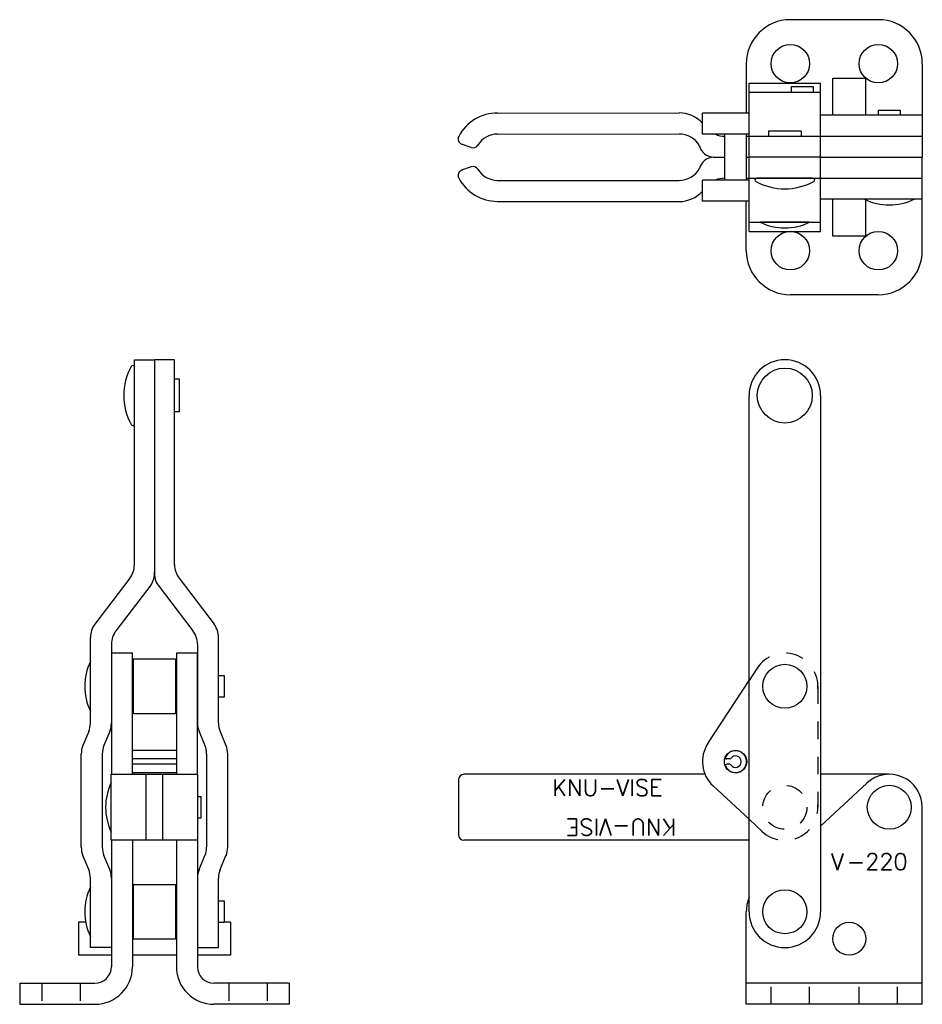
# Model space of a CAD drawing. Extents: x 7.65 to 12.78, y 5.29 to 10.88.
import ezdxf

# ---------------------------------------------------------------- set-up
doc = ezdxf.new("R2010")
doc.units = 0
doc.header["$LTSCALE"] = 0.25
doc.header["$MEASUREMENT"] = 0
doc.linetypes.add('HIDDEN2', pattern=[0.1875, 0.125, -0.0625])
doc.layers.get('0').update_dxf_attribs({"linetype": 'CONTINUOUS'})
for name, color, linetype in [('BASE', 6, 'CONTINUOUS'), ('DETAIL', 4, 'CONTINUOUS'), ('HANDLE', 5, 'CONTINUOUS'), ('HIDDEN', 7, 'HIDDEN2'), ('LINK', 1, 'CONTINUOUS'), ('TBAR', 3, 'CONTINUOUS')]:
    doc.layers.add(name, color=color, linetype=linetype)
doc.styles.add('ROMANS', font='romans.shx')

msp = doc.modelspace()

# ---------------------------------------------------------------- linework, layer by layer
at = {"color": 7}
for p, q in [((12.2739, 10.5517), (12.4614, 10.5517)), ((12.2739, 10.3424), (12.2739, 10.5517)), ((12.4614, 10.3424), (12.4614, 10.5517)), ((12.04, 10.4728), (12.04, 10.5054)), ((12.04, 10.5054), (12.163, 10.5054)), ((12.163, 10.5054), (12.163, 10.4728)), ((12.5339, 10.3424), (12.5339, 10.3698)), ((12.5339, 10.3698), (12.6569, 10.3698)), ((12.6569, 10.3698), (12.6569, 10.3424)), ((12.0947, 10.2518), (11.9087, 10.2518)), ((11.9087, 10.2518), (11.9087, 10.2228)), ((12.0947, 10.2518), (12.0947, 10.2228)), ((11.6591, 10.2336), (11.6591, 9.9728)), ((11.7841, 9.9728), (11.7841, 10.2336)), ((12.1617, 9.9836), (11.8417, 9.9836)), ((12.2739, 9.6547), (12.2739, 9.864)), ((12.7359, 9.864), (12.4549, 9.864)), ((12.4614, 9.6547), (12.4614, 9.864)), ((12.1422, 9.7336), (11.8612, 9.7336)), ((12.4614, 9.6547), (12.2739, 9.6547)), ((8.3057, 8.5891), (8.3057, 8.9091)), ((8.5629, 8.8421), (8.5339, 8.8421)), ((8.5629, 8.6561), (8.5629, 8.8421)), ((8.5629, 8.6561), (8.5339, 8.6561)), ((8.0557, 6.9558), (8.0557, 7.2368)), ((8.7839, 7.1578), (8.8164, 7.1578)), ((8.8164, 7.1578), (8.8164, 7.0348)), ((8.8164, 7.0348), (8.7839, 7.0348)), ((8.5447, 6.7308), (8.2949, 6.7308)), ((8.5447, 6.6833), (8.2949, 6.6833)), ((11.6884, 6.6833), (11.6719, 6.6833)), ((8.5447, 6.6533), (8.2949, 6.6533)), ((8.2949, 6.6058), (8.5447, 6.6058)), ((11.6884, 6.6533), (11.6719, 6.6533)), ((8.1742, 6.2683), (8.1742, 6.5493)), ((8.6654, 6.4703), (8.6828, 6.4703)), ((8.6828, 6.4703), (8.6828, 6.3473)), ((8.6828, 6.3473), (8.6654, 6.3473)), ((8.0557, 5.6745), (8.0557, 5.9555)), ((8.7839, 5.8765), (8.8164, 5.8765)), ((8.8164, 5.8765), (8.8164, 5.7535)), ((7.9877, 5.7558), (7.9877, 5.5683)), ((8.0291, 5.7558), (7.9877, 5.7558)), ((8.8164, 5.7535), (8.7839, 5.7535)), ((8.8517, 5.7558), (8.8164, 5.7558)), ((8.8517, 5.7558), (8.8517, 5.5683)), ((8.1753, 5.5683), (7.9877, 5.5683)), ((8.5447, 5.5683), (8.2949, 5.5683)), ((8.8517, 5.5683), (8.6643, 5.5683))]:
    msp.add_line(p, q, dxfattribs=at)
for centre, radius in [((12.0016, 8.7488), 0.1562), ((12.0016, 7.0963), 0.125), ((11.7216, 6.6683), 0.0635), ((12.5954, 6.4088), 0.125), ((12.0016, 5.815), 0.125), ((12.3676, 5.662), 0.0938)]:
    msp.add_circle(centre, radius, dxfattribs=at)
for centre, radius, start, end in [((11.8417, 9.9736), 0.01, 90, 241.9275), ((12.0017, 10.2736), 0.35, 241.9275, 298.0725), ((12.1617, 9.9736), 0.01, 298.0725, 90), ((12.5954, 10.1564), 0.3244, 244.3386, 295.6614), ((12.0017, 10.026), 0.3244, 244.3386, 295.6614), ((8.5957, 8.7491), 0.35, 151.9275, 208.0725), ((8.2957, 8.9091), 0.01, 0, 151.9275), ((8.2957, 8.5891), 0.01, 208.0725, 0), ((8.3481, 7.0963), 0.3244, 154.3386, 205.6614), ((11.7216, 6.6683), 0.0625, 204.6543, 155.3457), ((11.6719, 6.6911), 0.00781, 155.3457, 270), ((11.6884, 6.6911), 0.00781, 270, 325.5358), ((11.7216, 6.6683), 0.0325, 214.4642, 145.5358), ((11.6719, 6.6455), 0.00781, 90, 204.6543), ((11.6884, 6.6455), 0.00781, 34.4642, 90), ((8.4666, 6.4088), 0.3244, 154.3386, 205.6614), ((8.3481, 5.815), 0.3244, 154.3386, 205.6614)]:
    msp.add_arc(centre, radius, start, end, dxfattribs=at)
at = {"layer": 'BASE', "color": 7}
for p, q in [((12.5329, 10.8847), (12.0329, 10.8847)), ((11.7829, 10.6347), (11.7829, 10.3532)), ((12.7829, 10.6347), (12.7829, 10.2228)), ((12.7829, 10.3424), (12.2047, 10.3424)), ((12.7829, 9.5718), (12.7829, 9.9836)), ((11.7829, 9.5718), (11.7829, 9.8532)), ((12.7829, 9.864), (12.2047, 9.864)), ((12.5329, 9.3218), (12.0329, 9.3218)), ((12.4678, 6.5462), (12.2047, 6.302)), ((12.7829, 5.2892), (12.7829, 6.4088)), ((8.1753, 6.2213), (8.1753, 5.5025)), ((8.2949, 6.2213), (8.2949, 5.5025)), ((8.5447, 6.2213), (8.5447, 5.5025)), ((8.6643, 6.2213), (8.6643, 5.5025)), ((11.7829, 5.2892), (11.7829, 5.815)), ((7.654, 5.4088), (8.0815, 5.4088)), ((7.654, 5.4088), (7.654, 5.2892)), ((9.1855, 5.4088), (8.758, 5.4088)), ((9.1855, 5.4088), (9.1855, 5.2892)), ((12.7829, 5.4088), (11.7829, 5.4088)), ((7.654, 5.2892), (8.0815, 5.2892)), ((9.1855, 5.2892), (8.758, 5.2892)), ((12.7829, 5.2892), (11.7829, 5.2892))]:
    msp.add_line(p, q, dxfattribs=at)
at = {"layer": 'BASE', "color": 7, "linetype": 'HIDDEN2'}
for p, q in [((7.779, 5.4088), (7.779, 5.2892)), ((7.9978, 5.4088), (7.9978, 5.2892)), ((8.8418, 5.4088), (8.8418, 5.2892)), ((9.0605, 5.4088), (9.0605, 5.2892)), ((11.9235, 5.2892), (11.9235, 5.4088)), ((12.1422, 5.2892), (12.1422, 5.4088)), ((12.4235, 5.2892), (12.4235, 5.4088)), ((12.6422, 5.2892), (12.6422, 5.4088))]:
    msp.add_line(p, q, dxfattribs=at)
at = {"layer": 'BASE', "color": 7}
for centre in [(12.0329, 10.6347), (12.5329, 10.6347), (12.0329, 9.5718), (12.5329, 9.5718)]:
    msp.add_circle(centre, 0.1094, dxfattribs=at)
for centre, radius, start, end in [((12.0329, 10.6347), 0.25, 90, 180), ((12.5329, 10.6347), 0.25, 360, 90), ((12.0329, 9.5718), 0.25, 180, 270), ((12.5329, 9.5718), 0.25, 270, 0), ((12.5954, 6.4088), 0.1875, 0, 132.8672), ((12.0016, 5.815), 0.2188, 158.2132, 180), ((8.0815, 5.5025), 0.0938, 270, 0), ((8.0815, 5.5025), 0.2134, 270, 0), ((8.758, 5.5025), 0.2134, 180, 270), ((8.758, 5.5025), 0.0938, 180, 270)]:
    msp.add_arc(centre, radius, start, end, dxfattribs=at)
at = {"layer": 'DETAIL', "color": 7}
for p, q in [((8.3002, 7.252), (8.5392, 7.252)), ((8.3002, 6.9405), (8.3002, 7.252)), ((8.5392, 7.252), (8.5392, 6.9405)), ((8.5392, 6.9405), (8.3002, 6.9405)), ((8.3002, 5.9708), (8.5392, 5.9708)), ((8.3002, 5.6593), (8.3002, 5.9708)), ((8.5392, 5.9708), (8.5392, 5.6593)), ((8.5392, 5.6593), (8.3002, 5.6593))]:
    msp.add_line(p, q, dxfattribs=at)
at = {"layer": 'HANDLE', "color": 7}
for p, q in [((11.7987, 10.5248), (12.2047, 10.5248)), ((11.7987, 9.6816), (11.7987, 10.5248)), ((12.2047, 9.6816), (12.2047, 10.5248)), ((11.7987, 10.4728), (12.2047, 10.4728)), ((11.7987, 10.2228), (12.2047, 10.2228)), ((12.2047, 10.1032), (11.7987, 10.1032)), ((11.7987, 9.9836), (12.2047, 9.9836)), ((11.7987, 9.7336), (12.2047, 9.7336)), ((11.7987, 9.6816), (12.2047, 9.6816)), ((8.3057, 7.7866), (8.3057, 8.9519)), ((8.3057, 8.9519), (8.4198, 8.9519)), ((8.5339, 8.9519), (8.4198, 8.9519)), ((8.4198, 8.9519), (8.4198, 7.7464)), ((8.4198, 8.9519), (8.4198, 7.7464)), ((8.5339, 7.7866), (8.5339, 8.9519)), ((11.7985, 5.815), (11.7985, 8.7488)), ((12.2047, 8.7488), (12.2047, 5.815)), ((8.2801, 7.7108), (8.0813, 7.4501)), ((8.3995, 7.6703), (8.2011, 7.4117)), ((8.4401, 7.6703), (8.6385, 7.4117)), ((8.5595, 7.7108), (8.7583, 7.4501)), ((8.0557, 6.8846), (8.0557, 7.3743)), ((8.1753, 7.3356), (8.1753, 6.8846)), ((8.6643, 7.3356), (8.6643, 6.8869)), ((8.7839, 6.8869), (8.7839, 7.3743)), ((8.0461, 6.8389), (8.0133, 6.76)), ((8.1657, 6.8389), (8.1329, 6.76)), ((8.6739, 6.8389), (8.7067, 6.76)), ((8.7935, 6.8389), (8.8263, 6.76)), ((8.0037, 6.1819), (8.0037, 6.7119)), ((8.1233, 6.7119), (8.1233, 6.1819)), ((8.7163, 6.7119), (8.7163, 6.1819)), ((8.8359, 6.1819), (8.8359, 6.7119)), ((8.0461, 6.055), (8.0133, 6.1339)), ((8.1657, 6.055), (8.1329, 6.1339)), ((8.6739, 6.055), (8.7067, 6.1339)), ((8.7935, 6.055), (8.8263, 6.1339)), ((8.0557, 5.6119), (8.0557, 6.0092)), ((8.7839, 5.6119), (8.7839, 6.0069)), ((8.1753, 5.6119), (8.0557, 5.6119)), ((8.6643, 5.6119), (8.7839, 5.6119))]:
    msp.add_line(p, q, dxfattribs=at)
for centre, radius, start, end in [((12.0016, 8.7488), 0.2031, 0, 180), ((8.1807, 7.7866), 0.125, 322.6719, 0), ((8.6589, 7.7866), 0.125, 180, 217.3281), ((8.2999, 7.7377), 0.1202, 325.932, 4.1654), ((8.5397, 7.7377), 0.1202, 175.8346, 214.068), ((8.1807, 7.3743), 0.125, 142.6719, 180), ((8.6589, 7.3743), 0.125, 0, 37.3281), ((8.3003, 7.3356), 0.125, 142.5121, 180), ((8.5393, 7.3356), 0.125, 0, 37.4879), ((7.9307, 6.8869), 0.125, 337.4127, 360), ((8.0503, 6.8869), 0.125, 337.4127, 360), ((8.7893, 6.8869), 0.125, 180, 202.5873), ((8.9089, 6.8869), 0.125, 180, 202.5873), ((8.1287, 6.7119), 0.125, 157.4127, 180), ((8.2483, 6.7119), 0.125, 157.4127, 180), ((8.5913, 6.7119), 0.125, 360, 22.5873), ((8.7109, 6.7119), 0.125, 360, 22.5873), ((8.1287, 6.1819), 0.125, 180, 202.5873), ((8.2483, 6.1819), 0.125, 180, 202.5873), ((8.5913, 6.1819), 0.125, 337.4127, 360), ((8.7109, 6.1819), 0.125, 337.4127, 360), ((7.9307, 6.0069), 0.125, 360, 22.5873), ((8.0503, 6.0069), 0.125, 0, 22.5873), ((8.7893, 6.0069), 0.125, 157.4127, 180), ((8.9089, 6.0069), 0.125, 157.4127, 180), ((12.0016, 5.815), 0.2031, 180, 0)]:
    msp.add_arc(centre, radius, start, end, dxfattribs=at)
at = {"layer": 'HIDDEN', "color": 7, "ltscale": 2}
msp.add_circle((12.0016, 6.4088), 0.125, dxfattribs=at)
at = {"layer": 'LINK', "color": 7}
for p, q in [((11.7986, 10.3532), (11.5336, 10.3532)), ((11.5336, 10.2336), (11.5336, 10.3532)), ((11.7986, 10.2336), (11.5336, 10.2336)), ((11.5336, 9.8532), (11.5336, 9.9728)), ((11.7986, 9.9728), (11.5336, 9.9728)), ((11.7986, 9.8532), (11.5336, 9.8532)), ((8.2949, 7.2838), (8.1753, 7.2838)), ((8.1753, 7.2838), (8.1753, 6.5963)), ((8.2949, 6.5963), (8.2949, 7.2838)), ((8.6643, 7.2838), (8.5447, 7.2838)), ((8.5447, 7.2838), (8.5447, 6.5963)), ((8.6643, 6.5963), (8.6643, 7.2838)), ((11.5643, 6.7712), (11.7985, 7.1292)), ((11.7985, 6.3407), (11.5938, 6.5304))]:
    msp.add_line(p, q, dxfattribs=at)
at = {"layer": 'LINK', "color": 7, "linetype": 'HIDDEN2'}
for p, q in [((11.8443, 7.1992), (11.7985, 7.1292)), ((11.8738, 6.2709), (11.7985, 6.3407))]:
    msp.add_line(p, q, dxfattribs=at)
at = {"layer": 'LINK', "color": 7, "linetype": 'HIDDEN2', "ltscale": 2}
msp.add_line((12.1891, 7.0963), (12.1891, 6.4088), dxfattribs=at)
at = {"layer": 'LINK', "color": 7, "linetype": 'HIDDEN2'}
for centre, start, end in [((12.0016, 7.0963), 355.8203, 146.8071), ((12.0016, 6.4088), 227.1761, 4.1797)]:
    msp.add_arc(centre, 0.188, start, end, dxfattribs=at)
at = {"layer": 'LINK', "color": 7}
msp.add_arc((11.7216, 6.6683), 0.188, 146.8071, 227.1761, dxfattribs=at)
at = {"layer": 'TBAR', "color": 7}
for p, q in [((10.3699, 10.3543), (11.4007, 10.3552)), ((10.3699, 10.2347), (11.4014, 10.2352)), ((11.6585, 10.2228), (11.6591, 10.2228)), ((11.7841, 10.2228), (11.7987, 10.2228)), ((12.2047, 10.2228), (12.7829, 10.2228)), ((12.7829, 10.2228), (12.7829, 10.1032)), ((10.2198, 10.1578), (10.1654, 10.1776)), ((11.5962, 10.1032), (11.6591, 10.1032)), ((11.7841, 10.1032), (11.7987, 10.1032)), ((12.2047, 10.1032), (12.7829, 10.1032)), ((12.7829, 9.9836), (12.7829, 10.1032)), ((10.2198, 10.0486), (10.1654, 10.0288)), ((10.3699, 9.9717), (11.4014, 9.9712)), ((11.6585, 9.9836), (11.6591, 9.9836)), ((11.7841, 9.9836), (11.7987, 9.9836)), ((12.2047, 9.9836), (12.7829, 9.9836)), ((10.3699, 9.8521), (11.4007, 9.8512)), ((8.1742, 6.2213), (8.1742, 6.5963)), ((8.1742, 6.5963), (8.6654, 6.5963)), ((8.3725, 6.2213), (8.3725, 6.5963)), ((8.467, 6.2213), (8.467, 6.5963)), ((8.6654, 6.2213), (8.6654, 6.5963)), ((10.1469, 6.565), (10.1469, 6.2525)), ((11.548, 6.5963), (10.1781, 6.5963)), ((12.5954, 6.5963), (12.2047, 6.5963)), ((8.6654, 6.2213), (8.1742, 6.2213)), ((11.7985, 6.2213), (10.1781, 6.2213))]:
    msp.add_line(p, q, dxfattribs=at)
for centre, radius, start, end in [((10.3699, 10.1032), 0.2511, 90, 151.8282), ((11.4005, 10.1754), 0.1798, 42.2187, 89.9288), ((10.1761, 10.207), 0.0312, 151.8282, 250), ((10.3699, 10.1032), 0.1315, 90, 148.9298), ((11.4016, 10.1032), 0.1315, 29.103, 90.1148), ((11.6585, 10.3478), 0.125, 246.0077, 270), ((10.2305, 10.1872), 0.0312, 250, 328.9298), ((11.5986, 10.1872), 0.084, 193.6129, 268.3412), ((11.5986, 10.0192), 0.084, 91.6588, 166.3871), ((10.1761, 9.9994), 0.0312, 110, 208.1718), ((10.2305, 10.0192), 0.0312, 31.0702, 110), ((10.3699, 10.1032), 0.1315, 211.0702, 270), ((11.4016, 10.1032), 0.1315, 269.8852, 330.897), ((10.3699, 10.1032), 0.2511, 208.1718, 270), ((11.6585, 9.8586), 0.125, 90, 113.9923), ((11.4005, 10.031), 0.1798, 270.0712, 317.7813), ((10.1781, 6.565), 0.0312, 90, 180), ((10.1781, 6.2525), 0.0312, 180, 270)]:
    msp.add_arc(centre, radius, start, end, dxfattribs=at)

# ---------------------------------------------------------------- texts
at = {"color": 7, "style": 'ROMANS'}
for s, p in [('KNU-VISE', (10.68, 6.4733)), ('-220', (12.354, 6.0534))]:
    msp.add_text(s, height=0.09375, dxfattribs=at).set_placement(p)
msp.add_text('KNU-VISE', height=0.09375, rotation=180, dxfattribs=at).set_placement((11.3848, 6.3427))
at = {"style": 'ROMANS'}
msp.add_text('V', height=0.0938, dxfattribs=at).set_placement((12.265, 6.0523))

doc.saveas('drawing.dxf')
